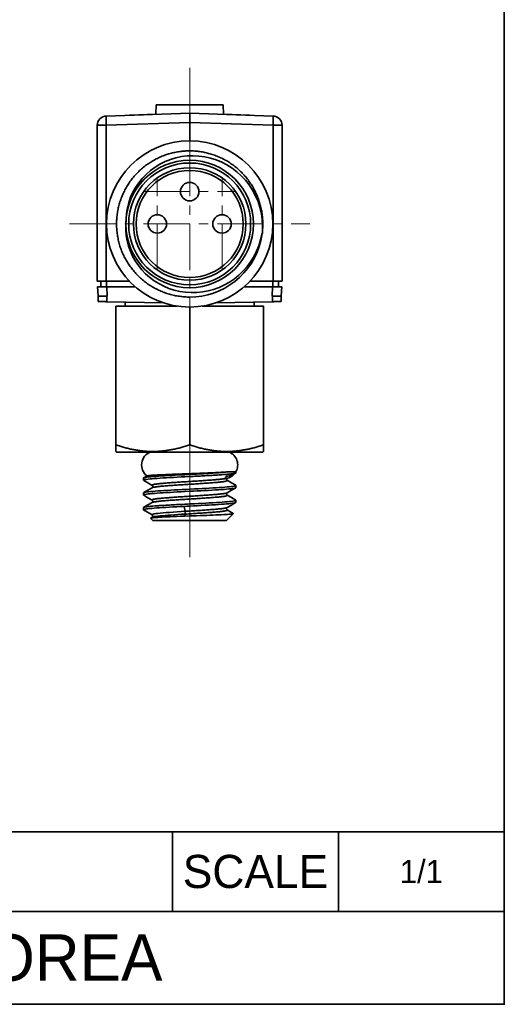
# Model space of a CAD drawing. Header units: millimetres. Extents: x 0 to 151, y 0 to 107.
# Tile 4 of 5: x 125 to 151, y 0 to 53. Entities that reach past the tile are written whole.
import ezdxf

# ---------------------------------------------------------------- set-up
doc = ezdxf.new("R2010")
doc.units = ezdxf.units.MM
doc.linetypes.add('CENTERX2', pattern=[4, 2.5, -0.5, 0.5, -0.5])
doc.layers.add('외형선', color=7, linetype='Continuous', lineweight=35)
doc.layers.add('중심선2', color=1, linetype='CENTERX2', lineweight=15)

msp = doc.modelspace()

# ---------------------------------------------------------------- linework, layer by layer
at = {"layer": '외형선'}
for p, q in [((131.94815931, 48.704047), (131.93020965, 48.1900359)), ((135.57831777, 48.704047), (131.94815931, 48.704047)), ((135.59626743, 48.1900359), (135.57831777, 48.704047)), ((133.76323854, 48.25404699), (129.24578879, 48.09629418)), ((130.51506988, 48.14061845), (130.52000235, 48.14079069)), ((130.52000235, 48.14079069), (131.93020965, 48.1900359)), ((138.28068829, 48.09629418), (133.76323854, 48.25404699)), ((135.59626743, 48.1900359), (137.00959055, 48.14068189)), ((129.24578879, 47.59659876), (128.76323854, 47.59659876)), ((128.76323854, 39.154047), (128.76323854, 47.59659876)), ((129.24578879, 47.59659876), (133.76323854, 47.75435158)), ((129.24578879, 47.59659876), (129.24578879, 39.154047)), ((133.76323854, 47.75435158), (138.28068829, 47.59659876)), ((133.76323854, 47.75435158), (133.76323854, 46.754047)), ((138.28068829, 39.154047), (138.28068829, 47.59659876)), ((138.76323854, 47.59659876), (138.28068829, 47.59659876)), ((138.76323854, 47.59659876), (138.76323854, 39.154047)), ((128.76323854, 39.154047), (129.24578879, 39.154047)), ((128.96324812, 39.154047), (128.96324812, 38.854047)), ((129.24578879, 39.154047), (130.50133726, 39.154047)), ((129.26238421, 39.154047), (129.26236582, 38.854047)), ((137.02513983, 39.154047), (138.28068829, 39.154047)), ((138.26389642, 38.854047), (138.263915, 39.154047)), ((138.28068829, 39.154047), (138.76323854, 39.154047)), ((138.56322896, 38.854047), (138.56322896, 39.154047)), ((138.56323369, 39.154047), (138.56323422, 38.854047)), ((128.80464185, 38.36402472), (128.77896089, 38.8540467)), ((129.27830467, 38.85404662), (130.81535836, 38.85404664)), ((129.27830467, 38.85404662), (129.30500102, 38.34409632)), ((136.71111877, 38.85404668), (138.24817159, 38.8540467)), ((138.22147481, 38.34409631), (138.24817159, 38.8540467)), ((138.72131189, 38.35403887), (138.74751619, 38.85404662)), ((128.80516521, 38.35403843), (128.80464185, 38.36402472)), ((132.34733638, 37.98260449), (129.27832773, 38.04450369)), ((130.26724428, 38.02455814), (130.27109332, 37.804047)), ((138.24815853, 38.04450365), (135.17914048, 37.98260442)), ((137.25538376, 37.804047), (137.2592328, 38.02455814)), ((129.76323854, 30.2901801), (129.76323854, 37.804047)), ((133.09428413, 37.804047), (129.76323854, 37.804047)), ((133.76323854, 30.2901801), (133.76323854, 37.754047)), ((137.76323854, 37.804047), (134.43219295, 37.804047)), ((137.76323854, 30.2901801), (137.76323854, 37.804047)), ((129.76323854, 29.93291451), (129.81323854, 29.904047)), ((129.81323854, 29.904047), (137.71323854, 29.904047)), ((137.71323854, 29.904047), (137.76323854, 29.93291451)), ((136.26323854, 28.82988126), (135.83593647, 28.82988126)), ((136.26323854, 28.77632478), (136.26323854, 28.82988126)), ((131.26323854, 28.49157919), (131.26323854, 28.37643645)), ((136.26323854, 27.97667358), (136.26323854, 28.09173201)), ((131.26323854, 27.69164791), (131.26323854, 27.57684141)), ((136.26323854, 27.17681063), (136.26323854, 27.29140244)), ((131.26323854, 26.89120149), (131.26323854, 26.77643008)), ((131.6517163, 26.31556924), (131.76323854, 26.204047)), ((131.76323854, 26.204047), (135.76323854, 26.204047)), ((135.76323854, 26.204047), (136.12836355, 26.569172)), ((150.7875264, 9.33446592), (86.1643008, 9.33446592)), ((132.8366304, 5.02625088), (132.8366304, 9.33446592)), ((141.8120784, 5.02625088), (141.8120784, 9.33446592)), ((150.7875264, 5.02625088), (86.1643008, 5.02625088))]:
    msp.add_line(p, q, dxfattribs=at)
msp.add_lwpolyline([(0, 0), (0, 106.62832224), (150.7875264, 106.62832224), (150.7875264, 0)], close=True, dxfattribs=at)
for points in [[(137.69578241, 41.73184684), (137.70908475, 41.94534681), (137.71086669, 42.15925484), (137.69038645, 42.49457619), (137.64162341, 42.82819325), (137.56497264, 43.15648028), (137.46082919, 43.47581154), (137.32847115, 43.7850572), (137.16869673, 44.08255896), (136.98371762, 44.36513288), (136.77574554, 44.62959501), (136.55484242, 44.86565559), (136.31415037, 45.08324268), (136.05606733, 45.27977052), (135.78299124, 45.45265335), (135.49811007, 45.59959354), (135.20059024, 45.72201837), (134.89377695, 45.81893288), (134.58101543, 45.88934211), (134.26688604, 45.93226371), (133.94906143, 45.94836442), (133.63108907, 45.93721494), (133.31651638, 45.89838594), (133.01460603, 45.83386716), (132.71812473, 45.74392062), (132.4301447, 45.62963744), (132.15373815, 45.49210875), (131.88922835, 45.33053198), (131.63879028, 45.14588966), (131.40527619, 44.94029631), (131.19153833, 44.71586645), (131.00524168, 44.48270408), (130.8383511, 44.234018), (130.69263159, 43.97239117), (130.56984812, 43.70040653), (130.47044258, 43.41605354), (130.39610362, 43.12293795), (130.347421, 42.82446774), (130.3249845, 42.52405091)], [(130.31922687, 42.47577776), (130.30096096, 42.22912067), (130.30193983, 41.93220461), (130.32772844, 41.6364173), (130.37823721, 41.34491592), (130.45393149, 41.05883819), (130.55424578, 40.77929246), (130.67761662, 40.50905995), (130.82248054, 40.25092187), (130.98739381, 40.00687596), (131.17221234, 39.77626296), (131.37512531, 39.56143632), (131.5943219, 39.36474947), (131.83593199, 39.18270648), (132.0929944, 39.02120267), (132.36256524, 38.88143121), (132.64170065, 38.76458525), (132.9322065, 38.67030427), (133.23050419, 38.59996804), (133.53353959, 38.55442412), (133.83825859, 38.53452009), (134.14744686, 38.54078224), (134.45610024, 38.57283351), (134.7611698, 38.62990539), (135.0596066, 38.71122937), (135.35732532, 38.81961776), (135.64597516, 38.95296414), (135.92248008, 39.10989378), (136.18376403, 39.28903195), (136.42865295, 39.48954198), (136.65705596, 39.71017678), (136.86695822, 39.94852265), (137.0563449, 40.20216592), (137.22971833, 40.48020185), (137.37945674, 40.77298391), (137.50407598, 41.077306), (137.60209189, 41.38996203), (137.67762377, 41.7338582)], [(133.76288171, 38.29556987), (134.09194257, 38.30946295), (134.41981555, 38.35114593), (134.7431474, 38.41980596), (135.05858487, 38.51463018), (135.36487817, 38.63532656), (135.66123242, 38.7813125), (135.94453502, 38.95118609), (136.21167335, 39.14354541), (136.46468145, 39.36117846), (136.69912849, 39.600354), (136.91284198, 39.85826594), (137.1036494, 40.13210817), (137.27073914, 40.42124648), (137.41348854, 40.72448486), (137.53028045, 41.03860213), (137.61949774, 41.36037708), (137.65756239, 41.54569311), (137.68667982, 41.7326203)], [(128.80516561, 38.35403078), (128.80516521, 38.35403843)], [(128.80516981, 38.354031), (128.84124307, 38.35163203), (128.94386482, 38.34923307), (129.09735881, 38.34683411), (129.27830353, 38.34443516)], [(128.80516981, 38.354031), (128.82090791, 38.05372988)], [(129.27832773, 38.04450381), (129.27830353, 38.34443516)], [(129.27832847, 38.34447335), (129.30500102, 38.34409632)], [(138.2481654, 38.34444651), (138.22147481, 38.34409631)], [(138.24815853, 38.04450359), (138.2481654, 38.34444651)], [(138.24816525, 38.34444665), (138.42912987, 38.34684323), (138.5826356, 38.3492398), (138.68525482, 38.35163638), (138.7213088, 38.35403296)], [(138.72078821, 38.34404652), (138.70557335, 38.05372965)], [(138.72131157, 38.35403282), (138.72078821, 38.34404652)], [(138.72131187, 38.35403843), (138.72131157, 38.35403282)], [(131.26323854, 28.37641949), (131.26457977, 28.38050366), (131.28068685, 28.39139993), (131.31380914, 28.40219901), (131.36386175, 28.4130186), (131.43274181, 28.424026), (131.51868242, 28.43486755), (131.61801058, 28.44526426), (131.73217193, 28.45564562), (131.86435118, 28.46650636), (132.01042411, 28.47757832), (132.16470389, 28.48840142), (132.33003666, 28.49913639), (132.51054986, 28.51000872), (132.70023891, 28.52073533), (132.89207359, 28.53110339), (133.08992561, 28.54159196), (133.29837967, 28.55263725), (133.51023109, 28.56378584), (133.7632385, 28.57686983)], [(131.27202421, 28.50203291), (131.26931823, 28.50026181), (131.26323854, 28.49157734)], [(131.27256074, 28.36565609), (131.26676456, 28.36979844), (131.26323854, 28.37641949)], [(131.46340804, 28.61301428), (131.26876753, 28.50014484)], [(133.17964827, 28.66132336), (132.97955784, 28.65091472), (132.7848842, 28.64051998), (132.59165889, 28.62965017), (132.40701743, 28.61857148), (132.23711735, 28.60774002), (132.07776264, 28.59699885), (131.92598648, 28.5861243), (131.78765382, 28.57540081), (131.66712027, 28.56504165), (131.56108192, 28.55456736), (131.46792369, 28.54353386), (131.39156845, 28.53238799), (131.33405587, 28.52162979), (131.29333393, 28.51101563), (131.27202421, 28.50203291)], [(131.27412022, 28.36475213), (131.50471861, 28.23103676), (131.74010659, 28.09440849)], [(133.19954061, 28.71054939), (133.01056256, 28.70374225), (132.82718157, 28.69698374), (132.64571556, 28.68996541), (132.47295595, 28.68286261), (132.31500776, 28.67597811), (132.16750538, 28.66919073), (132.02771108, 28.66235769), (131.90114325, 28.65566172), (131.79228548, 28.64926499), (131.69768037, 28.64284846), (131.61601303, 28.63613872), (131.55093353, 28.62941566), (131.50492843, 28.62311895), (131.4746181, 28.61694933), (131.46217606, 28.61229937)], [(133.76323843, 28.69202221), (133.5035645, 28.67843622), (133.3410356, 28.67004385), (133.17962911, 28.66171525)], [(133.17968548, 28.66142758), (133.18960889, 28.68597866), (133.19953229, 28.71052975)], [(133.76323852, 28.73119576), (133.50391833, 28.72172586), (133.35101238, 28.71623125), (133.19947438, 28.71080097)], [(136.17681042, 28.72070242), (136.15548426, 28.70977548), (136.10274675, 28.68855392), (136.03387461, 28.66562246), (135.94444404, 28.63830915), (135.89186809, 28.62224191), (135.83133119, 28.60269521), (135.79755289, 28.5907482), (135.75871679, 28.575156), (135.74292288, 28.56780008), (135.72677475, 28.55915319), (135.71647457, 28.55261553), (135.70843007, 28.54648098), (135.70038621, 28.5383835), (135.69391276, 28.52404489), (135.69570353, 28.51353212), (135.70105787, 28.50571387), (135.7143646, 28.49392809), (135.73735725, 28.47791068)], [(135.73735725, 28.47791068), (135.75219676, 28.47352509), (135.76363267, 28.47134464), (135.76677159, 28.47025713)], [(135.78960183, 28.37194347), (135.77736464, 28.38203522), (135.76825083, 28.39484225), (135.76229032, 28.4078438), (135.75903297, 28.4195704), (135.75775151, 28.42935535), (135.757686, 28.43743455), (135.75939776, 28.45013571), (135.76132448, 28.45725555), (135.76358948, 28.46344705)], [(135.76358948, 28.46344705), (135.76380641, 28.46396837), (135.7665927, 28.46992448)], [(136.25239776, 28.10348651), (136.02211171, 28.23700522), (135.78856446, 28.37254617)], [(136.17511007, 28.71971683), (136.25213668, 28.76436261)], [(131.26323854, 27.57686499), (131.264582, 27.58096929), (131.28069466, 27.59168454), (131.31382865, 27.60205694), (131.36389551, 27.61256868), (131.43278769, 27.62363419), (131.51873591, 27.63478152), (131.61805946, 27.64552256), (131.73221642, 27.65611269), (131.86439906, 27.66684675), (132.01048422, 27.67752062), (132.16478178, 27.68800637), (132.33012103, 27.69870187), (132.51062671, 27.70984245), (132.70030248, 27.72092986), (132.89212966, 27.73154652), (133.08998649, 27.74201123), (133.29846309, 27.75268173), (133.51033898, 27.7634186), (133.76323333, 27.77643241), (133.97109551, 27.78726004), (134.17752324, 27.79803782), (134.38694503, 27.80896725), (134.59180847, 27.8197363), (134.78506247, 27.83010509), (134.97124879, 27.84053444), (135.15407466, 27.85150781), (135.32671286, 27.86264338), (135.48347773, 27.87343456), (135.62835607, 27.88409655), (135.76393392, 27.89489088), (135.88486939, 27.9055763), (135.98746207, 27.91598587), (136.07467388, 27.9265832), (136.1476715, 27.93769962), (136.203217, 27.94882934), (136.24002762, 27.95951628), (136.25383325, 27.96580567)], [(136.26323854, 28.09177474), (136.26189823, 28.08761399), (136.24579379, 28.07655713), (136.21267378, 28.06573159), (136.16262192, 28.05498531), (136.09374046, 28.04409888), (136.00779744, 28.0333627), (135.90847196, 28.02299605), (135.79431743, 28.01252456), (135.66214942, 28.00149654), (135.51608607, 27.99034849), (135.36180363, 27.97958355), (135.19646505, 27.96896188), (135.01594428, 27.95820321), (134.82624956, 27.94752771), (134.63442467, 27.93707857), (134.43658697, 27.92642471), (134.22814476, 27.91529034), (134.01629861, 27.90418199), (133.76326177, 27.89123108), (133.55540791, 27.88077776), (133.34898675, 27.8704046), (133.13958388, 27.8596546), (132.93475594, 27.84869134), (132.74153067, 27.8378706), (132.55536637, 27.82707395), (132.37254434, 27.81611358), (132.19989453, 27.805318), (132.04309889, 27.79494166), (131.89819764, 27.78453649), (131.76261021, 27.77360748), (131.64167331, 27.76249156), (131.53908123, 27.75168439), (131.45186084, 27.74099233), (131.37884712, 27.73016817), (131.32328554, 27.71946963), (131.28646376, 27.70908291), (131.27298242, 27.70302598)], [(131.73771937, 27.97260921), (131.5045027, 27.83726074), (131.27454952, 27.70393428)], [(131.73868936, 27.97320025), (131.73677596, 27.97206268)], [(131.73906836, 28.09497737), (131.74784201, 28.08762139), (131.75605019, 28.07711109), (131.76173263, 28.06669525), (131.76527034, 28.05758516), (131.76748066, 28.04919274), (131.76901004, 28.03540603), (131.76662405, 28.01560567), (131.76450594, 28.0086834), (131.75968754, 27.99766986), (131.75075134, 27.98413645), (131.74512723, 27.97818779)], [(135.78786581, 27.69540996), (136.02142084, 27.8310057), (136.25226274, 27.96489517)], [(136.25383325, 27.96580567), (136.25971671, 27.9700455), (136.26323854, 27.97668624)], [(136.25394924, 28.10258731), (136.25971161, 28.09845572), (136.26323854, 28.09177474)], [(131.27298242, 27.70302598), (131.26676611, 27.69852962), (131.26323854, 27.69166063)], [(131.27259328, 27.56582589), (131.26675967, 27.57011492), (131.26323854, 27.57686499)], [(131.27415956, 27.56491786), (131.50487201, 27.43108407), (131.74008569, 27.29451101)], [(131.73873894, 27.29529303), (131.75850166, 27.27396489), (131.76682908, 27.25425052), (131.76956535, 27.23108763), (131.76604186, 27.21132269), (131.76327203, 27.20382977), (131.75811901, 27.19364527), (131.73774212, 27.17234134)], [(131.73780943, 27.29582535), (131.73873894, 27.29529303)], [(136.26323854, 27.29139035), (136.26190014, 27.28717907), (136.24580248, 27.2761701), (136.21268288, 27.2656449), (136.16262655, 27.25524302), (136.0937376, 27.24455898), (136.00779051, 27.23370742), (135.90848002, 27.22293137), (135.7943429, 27.21210249), (135.66218587, 27.20106653), (135.51612479, 27.19019337), (135.36182367, 27.17977836), (135.19646778, 27.16940452), (135.01594003, 27.15858656), (134.82625135, 27.14755045), (134.63444618, 27.13672328), (134.43661585, 27.12596319), (134.22816463, 27.1150586), (134.01630261, 27.10430923), (133.76323854, 27.09167519)], [(135.78714531, 27.57351432), (135.77941831, 27.57977002), (135.77207692, 27.58847722), (135.76694297, 27.59674523), (135.76363066, 27.60357049), (135.76171544, 27.60840062), (135.76043022, 27.6122633), (135.75949257, 27.61560268), (135.75720531, 27.63834927), (135.75942135, 27.65265417), (135.76147013, 27.65945948), (135.76611549, 27.67029493), (135.77491258, 27.68384305), (135.78788127, 27.69542247)], [(135.78788127, 27.69542247), (135.78891006, 27.69601382)], [(136.25357212, 27.30278428), (136.02330519, 27.43634647), (135.78804088, 27.57291608)], [(136.25501398, 27.30194891), (136.25971028, 27.29830437), (136.26323854, 27.29139035)], [(133.46939179, 26.9613588), (133.26398847, 26.95084909), (133.06203893, 26.94029105), (132.85931621, 26.92932998), (132.66321159, 26.91833109), (132.48037167, 26.90772285), (132.30639641, 26.89720438), (132.13792789, 26.88637149), (131.98135946, 26.87545815), (131.84174408, 26.86476995), (131.71541168, 26.85409658), (131.60024365, 26.84323501), (131.50090798, 26.83242519), (131.42029677, 26.82185678), (131.35588449, 26.81120756), (131.30703977, 26.80020737), (131.27617374, 26.78928363), (131.26368258, 26.77877188), (131.26323854, 26.77643846)], [(131.26323854, 26.77643846), (131.26847215, 26.76824673), (131.27291047, 26.76528926)], [(131.27306566, 26.90270622), (131.26974423, 26.90054958), (131.26614386, 26.89742228), (131.2633043, 26.89212477), (131.26323898, 26.89127172)], [(131.73910214, 27.17312782), (131.50524155, 27.0373407), (131.26976607, 26.90074874)], [(131.26976722, 26.76711127), (131.73731931, 26.49585188)], [(133.76323854, 27.09167519), (133.63892524, 27.0854153), (133.5057593, 27.07860419), (133.36423609, 27.07124187), (133.20526264, 27.06281975), (133.05509371, 27.05476598), (132.93157177, 27.04806519), (132.83383075, 27.04271739), (132.76150646, 27.0387424), (132.67565375, 27.03398337), (132.57716306, 27.02844031), (132.46720409, 27.02211322), (132.35942508, 27.01572579), (132.30618693, 27.0124724), (132.25548814, 27.00930247), (132.20727346, 27.00621598), (132.16148408, 27.00321294), (132.1180582, 27.00029334), (132.07693167, 26.99745718), (132.03803842, 26.99470448), (131.88766543, 26.98346473), (131.7622182, 26.97321522), (131.65915497, 26.96395595), (131.60209757, 26.95838729), (131.5528529, 26.95324997), (131.54115159, 26.95197577), (131.52992071, 26.95073115), (131.51914704, 26.94951612), (131.50881752, 26.94833068), (131.49891926, 26.94717482), (131.48943954, 26.94604856), (131.44326815, 26.94020564), (131.40651451, 26.93499618), (131.37771871, 26.9304202), (131.35556761, 26.92647768), (131.33891276, 26.92316863), (131.32123388, 26.91919329), (131.30911682, 26.91610031), (131.29840656, 26.9130016), (131.28910925, 26.90989718), (131.28123022, 26.90678704), (131.27477398, 26.90367117), (131.27306566, 26.90270622)], [(131.73604063, 26.49661485), (131.72544442, 26.51075644), (131.73989362, 26.52489802), (131.77952374, 26.5390396), (131.84364928, 26.55318118), (131.93125617, 26.56732277), (132.04132943, 26.58146435), (132.17279805, 26.59560593), (132.32396973, 26.60974751), (132.49276535, 26.62388909), (132.67710001, 26.63803068), (132.87487447, 26.65217226), (133.0836899, 26.66631384), (133.30086301, 26.68045542), (133.52369932, 26.69459701)], [(133.4693712, 26.96177063), (133.6157952, 26.96913419), (133.76324073, 26.97649319), (133.97110523, 26.9869358), (134.17752293, 26.99757371), (134.38691656, 27.00871031), (134.59174606, 27.01983682), (134.78498717, 27.03050687), (134.97117198, 27.04101502), (135.15401307, 27.05169446), (135.32667208, 27.0623825), (135.48344373, 27.0729679), (135.62831744, 27.08374709), (135.76388527, 27.09487539), (135.88481406, 27.10589667), (135.98741522, 27.11643589), (136.07464152, 27.12684711), (136.14765523, 27.13752738), (136.20321076, 27.14836293), (136.24002206, 27.15912851), (136.25326714, 27.16525022)], [(133.52369878, 26.69459697), (133.46939275, 26.96135764)], [(133.52370271, 26.54350317), (133.52581295, 26.5574821), (133.52743119, 26.57566875), (133.52846778, 26.59666039), (133.52883306, 26.61905431), (133.5284673, 26.64144776), (133.52743031, 26.66243802), (133.52581171, 26.68062236), (133.52370118, 26.69459804)], [(135.78870302, 26.77220606), (135.77474032, 26.78435233), (135.76594824, 26.79787946), (135.76129911, 26.80869901), (135.75924824, 26.81549398), (135.75758177, 26.82404733), (135.75695262, 26.83647912), (135.7592943, 26.85250863), (135.76058109, 26.85697561), (135.76150817, 26.85970255), (135.76341296, 26.86452623), (135.76670865, 26.87134352), (135.77182051, 26.87960167), (135.77913621, 26.88829633), (135.78044037, 26.88954532)], [(135.78676915, 26.89449214), (135.78886209, 26.895742)], [(135.78782293, 26.89514195), (136.02130289, 27.03070115), (136.25167212, 27.16432545)], [(136.12482065, 26.5770875), (136.0210372, 26.63730221), (135.78819237, 26.77250009)], [(136.25326714, 27.16525022), (136.25971318, 27.16996021), (136.26323854, 27.17683146)], [(133.5012381, 26.43314652), (133.27215317, 26.42450561), (133.046931, 26.41576383), (132.87810941, 26.40904433), (132.71591114, 26.40238498), (132.55713234, 26.39555591), (132.40786499, 26.38865668), (132.27383816, 26.38183213), (132.1507793, 26.37490789), (132.03642363, 26.36778277), (131.93543597, 26.3607199), (131.85203097, 26.35403361), (131.78227105, 26.34738067), (131.72538346, 26.34048094), (131.68418024, 26.33343962), (131.65550317, 26.32455504), (131.65386552, 26.32357911)], [(131.73750887, 26.37216458), (131.65479792, 26.32412209)], [(131.73578495, 26.37147112), (131.73706421, 26.3722366)], [(131.73723024, 26.49590367), (131.73604063, 26.49661485)], [(131.73706421, 26.3722366), (131.75468489, 26.38016804), (131.79862211, 26.39273229), (131.86159859, 26.40529653), (131.94292014, 26.41786077), (132.04189254, 26.43042502), (132.15777412, 26.44298926), (132.28936724, 26.45555351), (132.43521987, 26.46811775), (132.59387726, 26.48068199), (132.76388463, 26.49324624), (132.94371562, 26.50581048), (133.1315547, 26.51837473), (133.32551342, 26.53093897), (133.52370336, 26.54350321)], [(131.73714355, 26.49595788), (131.73803503, 26.49544437)], [(131.737695, 26.49563554), (131.73723024, 26.49590367)], [(131.73803503, 26.49544437), (131.75770639, 26.4743403), (131.76586601, 26.45554915), (131.76902493, 26.43393681), (131.76580767, 26.41255249), (131.75762171, 26.39386402), (131.73872628, 26.37323321)], [(133.50123759, 26.43314755), (133.52370356, 26.54350563)], [(133.50128562, 26.43289676), (133.76324629, 26.44256441), (133.9491638, 26.44935427), (134.13436244, 26.45601608), (134.32283001, 26.46273707), (134.50784372, 26.46943297), (134.68356121, 26.47601072), (134.85362021, 26.4826597), (135.02133068, 26.48955732), (135.1806991, 26.49644563), (135.32931548, 26.50315649), (135.46758141, 26.50972958), (135.59806947, 26.51642893), (135.71584753, 26.52315516), (135.81793505, 26.52980678), (135.90649684, 26.53652216), (135.98278038, 26.54344946), (136.04355631, 26.55029518), (136.07688185, 26.55503392), (136.10212535, 26.55971139), (136.11942692, 26.56443672), (136.12836381, 26.56917227)], [(136.12836381, 26.56917227), (136.12836442, 26.56917288), (136.12676617, 26.57589579), (136.12549438, 26.57669691)]]:
    msp.add_lwpolyline(points, dxfattribs=at)
for centre, radius in [((133.76323854, 42.254047), 4.5), ((133.76323854, 42.254047), 3.45), ((133.76323854, 42.254047), 3.3), ((133.76323854, 42.254047), 3.04433757), ((133.76323854, 42.254047), 2.9), ((133.76323854, 44.004047), 0.5), ((132.01323854, 42.254047), 0.5), ((135.51323854, 42.254047), 0.5)]:
    msp.add_circle(centre, radius, dxfattribs=at)
for centre, radius, start, end in [((129.26323854, 47.59659876), 0.5, 92, 180), ((138.26323854, 47.59659876), 0.5, 0, 88), ((131.91323854, 29.204047), 0.75, 111.039469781, 232.509804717), ((135.61323854, 29.204047), 0.75, 330.073565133, 68.960530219), ((135.61323854, 29.204047), 0.75, 281.634876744, 320.362560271)]:
    msp.add_arc(centre, radius, start, end, dxfattribs=at)
for centre, major_axis, start_param, end_param in [((129.26323854, 47.59659876), (-0.01744975, 0.49969541), 0.000001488, 1.5695783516), ((138.26323854, 47.59659876), (-0.01744975, -0.49969541), 1.572014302, 3.1415926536)]:
    msp.add_ellipse(centre, major_axis=major_axis, ratio=0.0348782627, start_param=start_param, end_param=end_param, dxfattribs=at)
for points in [[(133.76323854, 48.25404699), (133.76323854, 48.25404699), (133.76323854, 48.25196805), (133.76323854, 48.24253624), (133.76323854, 48.22691859), (133.76323854, 48.20558674), (133.76323854, 48.17839642), (133.76323854, 48.14575915), (133.76323854, 48.10846064), (133.76323854, 48.06675628), (133.76323854, 48.02078617), (133.76323854, 47.97151014), (133.76323854, 47.92000383), (133.76323854, 47.86590929), (133.76323854, 47.81029405), (133.76323854, 47.77297727), (133.76323854, 47.75435158)], [(133.76361974, 46.21208635), (133.67457783, 46.21223345), (133.49648759, 46.20651195), (133.23070986, 46.17968513), (132.96728641, 46.13475562), (132.70765281, 46.07191905), (132.45229976, 45.99150955), (132.20134782, 45.89352592), (131.95598131, 45.77813087), (131.71770881, 45.64574358), (131.48594441, 45.49531718), (131.26335521, 45.3275066), (131.05282353, 45.14368611), (130.8569228, 44.94633983), (130.67530404, 44.73525967), (130.50898957, 44.51195241), (130.3589188, 44.27812798), (130.22551772, 44.03488858), (130.10870292, 43.78178581), (130.00989002, 43.5211454), (129.93006141, 43.25525416), (129.86940692, 42.98486354), (129.82796777, 42.71003933), (129.80615447, 42.43278069), (129.80372509, 42.15530911), (129.82061041, 41.87687687), (129.85690922, 41.59954147), (129.912401, 41.3258329), (129.98635569, 41.05855024), (130.07914325, 40.7968119), (130.19035059, 40.54224643), (130.31931208, 40.29638786), (130.4653293, 40.06010544), (130.62855554, 39.83309074), (130.8073452, 39.61789327), (130.99965365, 39.4166513), (131.20506471, 39.22958531), (131.42327259, 39.05722435), (131.65294922, 38.90103072), (131.89228151, 38.76195643), (132.14211732, 38.6396211), (132.40045273, 38.53498495), (132.66513112, 38.44871027), (132.93439008, 38.38109882), (133.2087654, 38.3320775), (133.48572831, 38.30236911), (133.6705884, 38.29564651), (133.76288171, 38.29556987)], [(129.27830467, 38.85404662), (129.25957054, 38.85404662), (129.22240474, 38.85404717), (129.16673291, 38.85404695), (129.11267519, 38.85404701), (129.06119755, 38.85404699), (129.01197621, 38.854047), (128.96604903, 38.854047), (128.92439017, 38.854047), (128.88713387, 38.854047), (128.85453245, 38.854047), (128.82737755, 38.85404699), (128.80606507, 38.85404701), (128.79046015, 38.85404696), (128.78103508, 38.85404714), (128.7789608, 38.8540467), (128.77896089, 38.8540467)], [(138.74751619, 38.85404662), (138.74751619, 38.85404662), (138.74544189, 38.85404717), (138.73601679, 38.85404695), (138.72041201, 38.85404701), (138.69909953, 38.85404699), (138.67194464, 38.854047), (138.63934322, 38.854047), (138.60208692, 38.854047), (138.56042806, 38.854047), (138.51450088, 38.854047), (138.46527953, 38.85404699), (138.41380192, 38.85404701), (138.35974367, 38.85404696), (138.30407138, 38.85404714), (138.26690513, 38.8540467), (138.24817159, 38.8540467)], [(129.27832773, 38.04450369), (129.25988334, 38.0448757), (129.22327871, 38.04561402), (129.16848944, 38.04671905), (129.11561882, 38.04778541), (129.06541008, 38.04879808), (129.0177809, 38.04975872), (128.97407295, 38.05064027), (128.93518804, 38.05142454), (128.9009021, 38.05211606), (128.87215273, 38.05269591), (128.84958487, 38.05315107), (128.83308083, 38.05348398), (128.82308335, 38.05368548), (128.82089398, 38.05372999), (128.82090561, 38.05372976)], [(138.70557213, 38.05372971), (138.70558332, 38.05372994), (138.70339466, 38.05368553), (138.6933961, 38.05348397), (138.67689192, 38.05315107), (138.65432369, 38.0526959), (138.6255742, 38.05211604), (138.59128817, 38.05142452), (138.55240325, 38.05064025), (138.5086954, 38.0497587), (138.46106663, 38.04879807), (138.41085726, 38.0477854), (138.35799051, 38.04671908), (138.3032025, 38.0456142), (138.26660693, 38.04487574), (138.24815853, 38.04450365)], [(129.76323854, 30.2901801), (129.8423053, 30.26382451), (129.99856529, 30.21408907), (130.22667169, 30.1486622), (130.45053579, 30.09187363), (130.67133463, 30.04357702), (130.89062872, 30.00365761), (131.10900563, 29.97229002), (131.32715717, 29.94964998), (131.54521011, 29.93596673), (131.76330086, 29.93138662), (131.98143918, 29.93597385), (132.19944831, 29.94966094), (132.41762399, 29.97230887), (132.63597073, 30.0036778), (132.85527508, 30.04360361), (133.07604975, 30.09189974), (133.29987077, 30.14868048), (133.52792378, 30.2140931), (133.68417344, 30.26382507), (133.76323854, 30.2901801)], [(133.76323854, 30.2901801), (133.8423053, 30.26382451), (133.99856529, 30.21408907), (134.22667169, 30.1486622), (134.45053579, 30.09187363), (134.67133463, 30.04357702), (134.89062872, 30.00365761), (135.10900563, 29.97229002), (135.32715717, 29.94964998), (135.54521011, 29.93596673), (135.76330086, 29.93138662), (135.98143918, 29.93597385), (136.19944831, 29.94966094), (136.41762399, 29.97230887), (136.63597073, 30.0036778), (136.85527508, 30.04360361), (137.07604975, 30.09189974), (137.29987077, 30.14868048), (137.52792378, 30.2140931), (137.68417344, 30.26382507), (137.76323854, 30.2901801)], [(135.83593647, 28.82988126), (135.79963865, 28.82705883), (135.72331185, 28.82148653), (135.5982995, 28.81331108), (135.46361867, 28.80526409), (135.31950505, 28.79721796), (135.16724372, 28.78928041), (135.00703099, 28.78148562), (134.8406759, 28.77390744), (134.66839837, 28.76650978), (134.49228685, 28.75930304), (134.31258459, 28.75219298), (134.13082694, 28.74509818), (133.94731523, 28.73807002), (133.82455301, 28.73346415), (133.7632385, 28.73119295)], [(135.83593647, 28.82988126), (135.80090678, 28.82611219), (135.72694068, 28.81863974), (135.60480032, 28.80758173), (135.47242382, 28.79661709), (135.33014379, 28.7855783), (135.17933764, 28.77462742), (135.02015348, 28.76381147), (134.85428929, 28.75323081), (134.68183145, 28.74283138), (134.50460521, 28.73261678), (134.32279082, 28.72245261), (134.13815526, 28.71223288), (133.95116337, 28.70204166), (133.82588015, 28.69533753), (133.7632385, 28.69202075)], [(135.79210247, 28.37041586), (135.79137022, 28.37089117), (135.79059459, 28.37136682), (135.78977542, 28.3718428)], [(135.78255835, 27.69273495), (135.78476559, 27.69376808), (135.78677638, 27.6948007), (135.7885892, 27.69583242)], [(135.7885892, 27.69583242), (135.78878388, 27.69594322), (135.78897628, 27.69605401), (135.7891664, 27.69616479)], [(135.78938364, 26.77180237), (135.78920421, 26.77190901), (135.7890227, 26.77201565), (135.7888391, 26.77212229)]]:
    msp.add_open_spline(points, degree=3, dxfattribs=at)
for points, knots in [([(137.71133126, 41.96747538), (137.71483503, 42.01622707), (137.72229317, 42.15682989), (137.72206932, 42.38937251), (137.70252066, 42.66613947), (137.66373329, 42.94138227), (137.60614565, 43.21267579), (137.53041402, 43.47798875), (137.43627886, 43.73804391), (137.3241146, 43.99064408), (137.19478638, 44.2339512), (137.04844215, 44.46784346), (136.88535262, 44.69173189), (136.70702277, 44.90376986), (136.51532128, 45.10220521), (136.30991715, 45.2875208), (136.091952, 45.45838713), (135.86297457, 45.61339217), (135.62483721, 45.75120744), (135.37676466, 45.87232458), (135.12058519, 45.97561869), (134.85819649, 46.060594), (134.59088779, 46.12721811), (134.31794278, 46.17561689), (134.04161238, 46.20510931), (133.85632019, 46.21193321), (133.76361974, 46.21208635)], [0, 0, 0, 0, 0.1469305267, 0.423288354, 0.6996461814, 0.9760040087, 1.2523618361, 1.5287196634, 1.8050774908, 2.0814353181, 2.3577931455, 2.6341509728, 2.9105088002, 3.1868666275, 3.4632244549, 3.7395822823, 4.0159401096, 4.292297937, 4.5686557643, 4.8450135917, 5.121371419, 5.3977292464, 5.6740870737, 5.9504449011, 6.2268027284, 6.5031605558, 6.5031605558, 6.5031605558, 6.5031605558]), ([(129.76323854, 29.93291451), (129.76323854, 29.93291451), (129.76323854, 29.93291521), (129.76323854, 29.93597385), (129.76323854, 29.94966094), (129.76323854, 29.97230887), (129.76323854, 30.0036778), (129.76323854, 30.04360361), (129.76323854, 30.09189974), (129.76323854, 30.14868048), (129.76323854, 30.2140931), (129.76323854, 30.26382507), (129.76323854, 30.2901801)], [0, 0, 0, 0, 0.00001278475, 0.0397075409, 0.07940229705, 0.1190970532, 0.15879180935, 0.19848656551, 0.23818132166, 0.27787607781, 0.31757083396, 0.35726559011, 0.35726559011, 0.35726559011, 0.35726559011]), ([(137.76323854, 30.2901801), (137.76323854, 30.26382451), (137.76323854, 30.21408907), (137.76323854, 30.1486622), (137.76323854, 30.09187363), (137.76323854, 30.04357702), (137.76323854, 30.00365761), (137.76323854, 29.97229002), (137.76323854, 29.94964998), (137.76323854, 29.9359682), (137.76323854, 29.93291431), (137.76323854, 29.93291451)], [0, 0, 0, 0, 0.03969759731, 0.07939519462, 0.11909279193, 0.15879038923, 0.19848798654, 0.23818558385, 0.27788318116, 0.31758077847, 0.35726559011, 0.35726559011, 0.35726559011, 0.35726559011]), ([(131.73709368, 28.09615677), (131.73598747, 28.09679515), (131.72927297, 28.1009575), (131.72293822, 28.10861551), (131.72818191, 28.11900112), (131.74712874, 28.12938818), (131.78037341, 28.14000305), (131.82742306, 28.1506443), (131.88814118, 28.16131657), (131.9615227, 28.17191699), (132.04731527, 28.1825033), (132.14366335, 28.19294728), (132.24951375, 28.20328196), (132.36757862, 28.21382933), (132.49660552, 28.22448357), (132.63463458, 28.23514051), (132.78070129, 28.24578468), (132.93278767, 28.2563545), (133.08974443, 28.26686893), (133.24813761, 28.27720176), (133.41145345, 28.28766571), (133.57980493, 28.29830369), (133.7499916, 28.30895886), (133.92059526, 28.31961048), (134.08976104, 28.33020854), (134.25594402, 28.34076215), (134.41594197, 28.3511458), (134.57076529, 28.36152329), (134.72303834, 28.37211765), (134.86988029, 28.3827891), (135.00906808, 28.39343267), (135.13987162, 28.40406775), (135.26035195, 28.41461465), (135.36957189, 28.42508861), (135.46598773, 28.435399), (135.55275189, 28.44594788), (135.6278236, 28.45658718), (135.69037642, 28.46724751), (135.72320377, 28.47435501), (135.73735759, 28.47791003)], [0, 0, 0, 0, 0.0203028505, 0.1324483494, 0.2445938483, 0.3567393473, 0.4688848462, 0.5810303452, 0.6931758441, 0.805321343, 0.917466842, 1.0296123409, 1.1417578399, 1.2539033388, 1.3660488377, 1.4781943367, 1.5903398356, 1.7024853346, 1.8146308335, 1.9267763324, 2.0389218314, 2.1510673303, 2.2632128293, 2.3753583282, 2.4875038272, 2.5996493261, 2.711794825, 2.823940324, 2.9360858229, 3.0482313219, 3.1603768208, 3.2725223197, 3.3846678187, 3.4968133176, 3.6089588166, 3.7211043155, 3.8332498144, 3.9453953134, 4.0575408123, 4.0575408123, 4.0575408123, 4.0575408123]), ([(131.73686868, 27.97211692), (131.73749407, 27.97247711), (131.7443728, 27.97628679), (131.76289062, 27.98360658), (131.80325971, 27.99412114), (131.85735842, 28.00471821), (131.92440846, 28.01532251), (132.00410627, 28.02596052), (132.09519386, 28.03651852), (132.19571766, 28.04686362), (132.30708261, 28.05719717), (132.43064601, 28.06772313), (132.56371972, 28.0782776), (132.70546467, 28.08889671), (132.85405417, 28.09951141), (133.00841612, 28.11011289), (133.16567206, 28.12055562), (133.32499463, 28.13083557), (133.49080206, 28.14131169), (133.65938808, 28.1518429), (133.8296034, 28.16244825), (133.99905187, 28.17306626), (134.16654863, 28.18368367), (134.32973742, 28.19420736), (134.48602823, 28.20450674), (134.63952794, 28.21489961), (134.78935963, 28.22544768), (134.93218124, 28.23600413), (135.06760352, 28.24663736), (135.19343077, 28.25724514), (135.30912992, 28.26783313), (135.4121663, 28.27820506), (135.5041463, 28.28853563), (135.58587554, 28.29902355), (135.65554259, 28.3095826), (135.71239289, 28.3201846), (135.75586945, 28.33081697), (135.78547433, 28.34141039), (135.80104234, 28.35188314), (135.80265936, 28.36144808), (135.79634109, 28.36766453), (135.79210247, 28.37041586)], [0, 0, 0, 0, 0.0113330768, 0.1197991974, 0.228265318, 0.3367314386, 0.4451975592, 0.5536636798, 0.6621298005, 0.7705959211, 0.8790620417, 0.9875281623, 1.0959942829, 1.2044604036, 1.3129265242, 1.4213926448, 1.5298587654, 1.638324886, 1.7467910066, 1.8552571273, 1.9637232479, 2.0721893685, 2.1806554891, 2.2891216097, 2.3975877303, 2.506053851, 2.6145199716, 2.7229860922, 2.8314522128, 2.9399183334, 3.0483844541, 3.1568505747, 3.2653166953, 3.3737828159, 3.4822489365, 3.5907150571, 3.6991811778, 3.8076472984, 3.916113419, 4.0245795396, 4.1100508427, 4.1100508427, 4.1100508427, 4.1100508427]), ([(133.7632385, 28.57686983), (133.82697077, 28.58013225), (133.95443497, 28.58660761), (134.14463577, 28.5961907), (134.33235097, 28.6056916), (134.51708288, 28.61524744), (134.69698442, 28.62502038), (134.87188292, 28.63499756), (135.03984766, 28.64494127), (135.2007889, 28.65481104), (135.35293154, 28.66450859), (135.49610395, 28.67409161), (135.62889175, 28.68359248), (135.75094274, 28.69314843), (135.86128745, 28.7029454), (135.95935793, 28.71290936), (136.04465606, 28.7228705), (136.1165055, 28.7327131), (136.17471263, 28.74242654), (136.21870543, 28.75198338), (136.24242758, 28.75958096), (136.25151498, 28.7640128), (136.2537064, 28.76526905)], [0, 0, 0, 0, 0.1289230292, 0.2578460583, 0.3867690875, 0.5156921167, 0.6446151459, 0.773538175, 0.9024612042, 1.0313842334, 1.1603072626, 1.2892302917, 1.4181533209, 1.5470763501, 1.6759993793, 1.8049224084, 1.9338454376, 2.0627684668, 2.191691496, 2.3206145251, 2.4495375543, 2.5003574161, 2.5003574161, 2.5003574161, 2.5003574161]), ([(136.2537064, 28.76526905), (136.25707431, 28.76719975), (136.26174175, 28.77085461), (136.26323428, 28.77457007), (136.26323457, 28.77632478)], [0, 0, 0, 0, 0.008060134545, 0.015198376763, 0.015198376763, 0.015198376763, 0.015198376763]), ([(131.73705899, 27.29626785), (131.73125664, 27.29973001), (131.72396638, 27.30674966), (131.72678991, 27.31728873), (131.74364433, 27.32786198), (131.77423821, 27.33834895), (131.81762095, 27.34867376), (131.87482807, 27.35917828), (131.94595935, 27.36983021), (132.02976768, 27.38048182), (132.12576958, 27.39113425), (132.23267329, 27.40171584), (132.34973854, 27.41226289), (132.47402491, 27.42261504), (132.60724625, 27.43303096), (132.75087663, 27.44364963), (132.90226313, 27.45430848), (133.05978012, 27.46495416), (133.22230285, 27.47558308), (133.38739511, 27.48612393), (133.55314022, 27.49655682), (133.71805601, 27.50688891), (133.88688046, 27.5174678), (134.05609543, 27.52812268), (134.22376712, 27.53877956), (134.38822541, 27.54941106), (134.5478405, 27.55998327), (134.70087091, 27.57048769), (134.8443183, 27.58079226), (134.98266924, 27.59129597), (135.1142019, 27.60192386), (135.2371908, 27.61260102), (135.34982687, 27.62323118), (135.45149633, 27.63383896), (135.54077507, 27.64435844), (135.61652441, 27.65472347), (135.6797439, 27.66512348), (135.7310359, 27.67574717), (135.76375196, 27.68495624), (135.77804891, 27.69062424), (135.78255835, 27.69273495)], [0, 0, 0, 0, 0.1064934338, 0.2157397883, 0.3249861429, 0.4342324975, 0.543478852, 0.6527252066, 0.7619715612, 0.8712179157, 0.9804642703, 1.0897106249, 1.1989569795, 1.308203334, 1.4174496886, 1.5266960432, 1.6359423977, 1.7451887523, 1.8544351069, 1.9636814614, 2.072927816, 2.1821741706, 2.2914205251, 2.4006668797, 2.5099132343, 2.6191595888, 2.7284059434, 2.837652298, 2.9468986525, 3.0561450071, 3.1653913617, 3.2746377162, 3.3838840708, 3.4931304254, 3.6023767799, 3.7116231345, 3.8208694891, 3.9301158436, 4.0393621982, 4.1042878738, 4.1042878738, 4.1042878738, 4.1042878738]), ([(131.73810702, 27.17254853), (131.73910829, 27.17311965), (131.74673357, 27.17722112), (131.76668953, 27.18482926), (131.80716298, 27.19515408), (131.86107045, 27.20550943), (131.92900398, 27.21603731), (132.00968215, 27.22659312), (132.10272336, 27.23721685), (132.20675971, 27.24783128), (132.32130797, 27.25843758), (132.44358038, 27.26885466), (132.57362405, 27.27914088), (132.71449924, 27.28961959), (132.86360372, 27.30017226), (133.01911522, 27.31076201), (133.18002268, 27.32140212), (133.34397102, 27.33200019), (133.50949663, 27.34251641), (133.67337063, 27.3527914), (133.84076941, 27.3632145), (134.00954057, 27.37374499), (134.17709062, 27.38432199), (134.34214921, 27.39494451), (134.50272068, 27.40556529), (134.65750475, 27.41614154), (134.80309755, 27.42648873), (134.94227846, 27.43683135), (135.07569397, 27.44732773), (135.2010157, 27.45790465), (135.31641931, 27.46850157), (135.42131203, 27.47913641), (135.5141886, 27.48972807), (135.59408382, 27.50017531), (135.66078937, 27.5104647), (135.71592008, 27.52093375), (135.75800352, 27.53146714), (135.78656719, 27.5420727), (135.80122593, 27.55268185), (135.80185855, 27.56245023), (135.79509041, 27.56862075), (135.79089616, 27.57125981)], [0, 0, 0, 0, 0.017525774, 0.1259056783, 0.2342855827, 0.342665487, 0.4510453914, 0.5594252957, 0.6678052, 0.7761851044, 0.8845650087, 0.9929449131, 1.1013248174, 1.2097047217, 1.3180846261, 1.4264645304, 1.5348444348, 1.6432243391, 1.7516042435, 1.8599841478, 1.9683640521, 2.0767439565, 2.1851238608, 2.2935037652, 2.4018836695, 2.5102635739, 2.6186434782, 2.7270233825, 2.8354032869, 2.9437831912, 3.0521630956, 3.1605429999, 3.2689229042, 3.3773028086, 3.4856827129, 3.5940626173, 3.7024425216, 3.810822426, 3.9192023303, 4.0275822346, 4.1095571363, 4.1095571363, 4.1095571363, 4.1095571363]), ([(133.52370321, 26.69483705), (133.58052449, 26.69836154), (133.69394011, 26.70538489), (133.86238936, 26.71588727), (134.02748866, 26.7262279), (134.1919972, 26.73668617), (134.35593996, 26.74730178), (134.51696666, 26.75798003), (134.67280625, 26.76862882), (134.82200562, 26.77922655), (134.96340857, 26.78977954), (135.09432376, 26.8001732), (135.215298, 26.81053125), (135.32885763, 26.8211266), (135.43208457, 26.83176272), (135.5243674, 26.84243518), (135.60424849, 26.85304931), (135.67127557, 26.86362839), (135.72447055, 26.87409256), (135.76361266, 26.88441633), (135.78172594, 26.89170593), (135.78846091, 26.89551134), (135.78893247, 26.89578572)], [0, 0, 0, 0, 0.1193588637, 0.2387177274, 0.3580765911, 0.4774354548, 0.5967943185, 0.7161531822, 0.8355120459, 0.9548709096, 1.0742297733, 1.193588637, 1.3129475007, 1.4323063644, 1.5516652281, 1.6710240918, 1.7903829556, 1.9097418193, 2.029100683, 2.1484595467, 2.2678184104, 2.2770890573, 2.2770890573, 2.2770890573, 2.2770890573]), ([(133.52373845, 26.54323493), (133.58033916, 26.54684261), (133.69332864, 26.55399091), (133.86122439, 26.56449707), (134.02577953, 26.57483242), (134.18971682, 26.58519548), (134.35309037, 26.59569191), (134.51361033, 26.60627321), (134.669027, 26.61688604), (134.81792238, 26.62750342), (134.95907931, 26.63810158), (135.08993387, 26.6485249), (135.21077309, 26.65881399), (135.32429858, 26.66929703), (135.42760985, 26.67982322), (135.52011821, 26.69043475), (135.60035325, 26.70105116), (135.66788828, 26.71166769), (135.72170257, 26.72217964), (135.76153462, 26.73247274), (135.78844216, 26.74287924), (135.80175342, 26.75341575), (135.80116238, 26.7630579), (135.79376103, 26.7692007), (135.78938364, 26.77180237)], [0, 0, 0, 0, 0.1064826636, 0.2129653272, 0.3194479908, 0.4259306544, 0.532413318, 0.6388959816, 0.7453786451, 0.8518613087, 0.9583439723, 1.0648266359, 1.1713092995, 1.2777919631, 1.3842746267, 1.4907572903, 1.5972399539, 1.7037226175, 1.8102052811, 1.9166879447, 2.0231706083, 2.1296532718, 2.2361359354, 2.3144006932, 2.3144006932, 2.3144006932, 2.3144006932])]:
    msp.add_open_spline(points, degree=3, knots=knots, dxfattribs=at)
at = {"layer": '중심선2'}
for p, q in [((133.76323854, 50.704047), (133.76323854, 46.1900359)), ((133.76323854, 35.754047), (133.76323854, 48.754047)), ((132.01323854, 39.754047), (132.01323854, 44.754047)), ((135.51323854, 39.754047), (135.51323854, 44.754047)), ((131.26323854, 44.004047), (136.26323854, 44.004047)), ((127.26323854, 42.254047), (140.26323854, 42.254047)), ((133.76323854, 35.804047), (133.76323854, 40.02455814)), ((133.76323854, 27.904047), (133.76323854, 31.93291451)), ((133.76323854, 26.60895387), (133.76323854, 31.904047)), ((133.76323854, 30.82988126), (133.76323854, 24.77643008)), ((133.76323854, 24.204047), (133.76323854, 28.569172))]:
    msp.add_line(p, q, dxfattribs=at)

# ---------------------------------------------------------------- texts
at = {"layer": '외형선', "width": 8.975448, "attachment_point": 5}
for s, insert, char_height in [('SCALE', (137.3243544, 7.1803584), 1.7950896), ('1/1', (146.2998024, 7.1803584), 1.25656272)]:
    msp.add_mtext(s, dxfattribs=dict(at, insert=insert, char_height=char_height))
at = {"layer": '외형선', "color": 1, "insert": (118.4759136, 2.51312544), "char_height": 2.51312544, "width": 64.6232256, "attachment_point": 5}
msp.add_mtext('CONVUM KOREA', dxfattribs=at)

doc.saveas('drawing.dxf')
